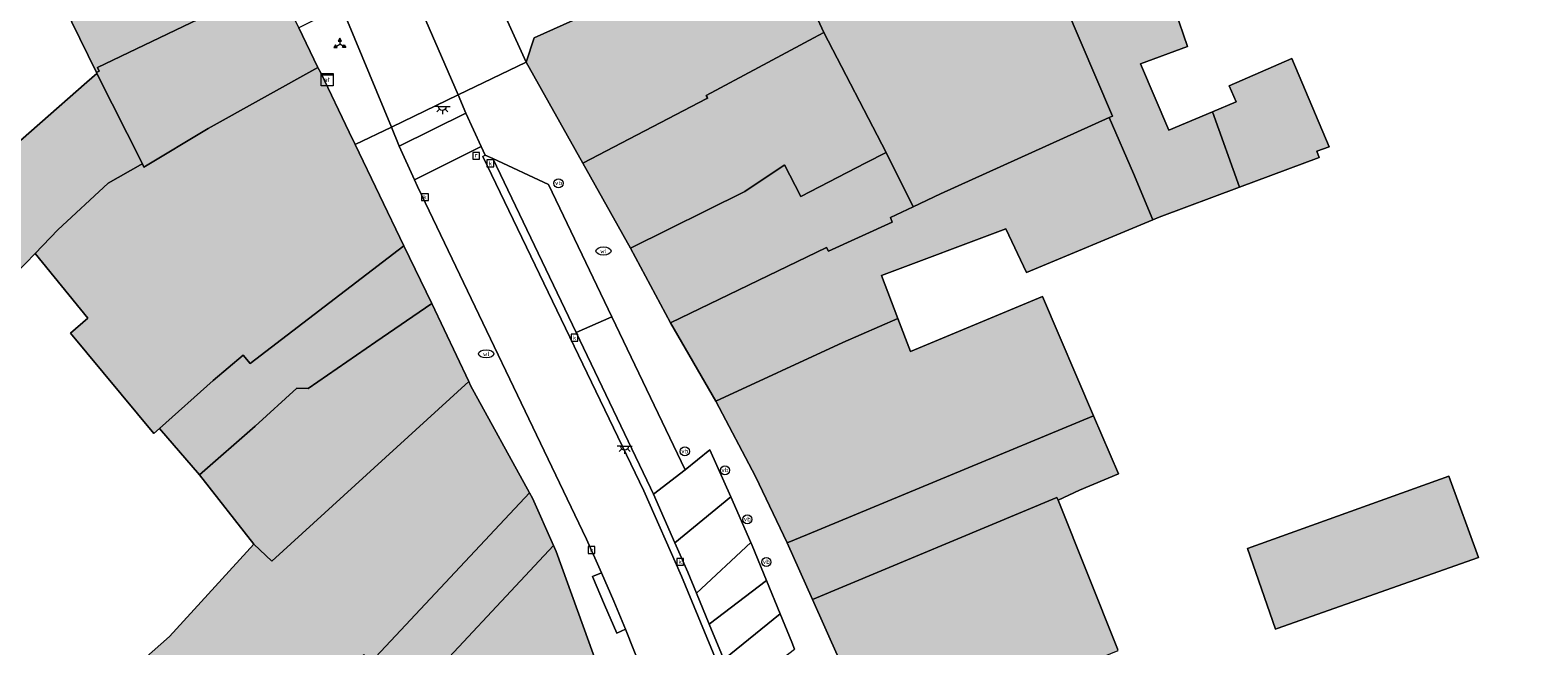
# Model space of a CAD drawing. Header units: metres. Extents: x 196496 to 197479, y 355139 to 356324.
# Tile 106 of 144: x 196817 to 196916, y 356085 to 356125. Entities that reach past the tile are written whole.
import ezdxf
from ezdxf.enums import TextEntityAlignment as Align

# ---------------------------------------------------------------- set-up
doc = ezdxf.new("R2010")
doc.units = ezdxf.units.M
doc.layers.get('0').update_dxf_attribs({"color": 252, "lineweight": 18})
for name, color, linetype, lineweight in [('B-WE-IE-MEUBILAIR_WEGMEUBILAIR-S', 252, 'Continuous', 18), ('B-WE-IE-MEUBILAIR_WEGMEUBILAIR_VERKEERSBORD-S', 252, 'Continuous', 18), ('B-WE-KL-ET_KAST-S', 252, 'Continuous', 18), ('B-WE-KL-ET_LS_OV_LICHTPUNT-S', 252, 'Continuous', 18), ('B-WE-KL-WATER-S', 252, 'Continuous', 18), ('B-WE-OG-BEBOUWING-GV', 252, 'Continuous', 18), ('B-WE-OG-TERREIN_ERF-GV', 252, 'Continuous', 18), ('B-WE-RI-GWA_KOLK-S', 252, 'Continuous', 18), ('B-WE-RI-GWA_RIOOLPUT-S', 252, 'Continuous', 18), ('B-WE-VH-GOOT-G', 252, 'Continuous', 18), ('B-WE-VH-VERHARDING_BETONSTRAATSTEEN-GV', 252, 'Continuous', 18), ('B-WE-VH-VERHARDING_STRAATBAKSTEEN-GV', 252, 'Continuous', 18)]:
    doc.layers.add(name, color=color, linetype=linetype, lineweight=lineweight)
doc.layers.add('X-XX-AL-PRESENTATIE_GEBOUW3-V', color=7, linetype='Continuous', lineweight=18, true_color=0xf0f0f0)
doc.styles.add('NLCS-ISO', font='NLCS-ISO.ttf')

# ---------------------------------------------------------------- blocks, each defined once
blk = doc.blocks.new('SIE-WEG_VERKEERSBORD_WEGWIJZER-SO')
at = {"linetype": 'ByBlock', "lineweight": 18}
h = blk.add_hatch(color=0, dxfattribs=at)
h.dxf.hatch_style = 1
h.paths.add_polyline_path([(0.5, 1), (0, 2), (-0.5, 1)])
h = blk.add_hatch(color=0, dxfattribs=at)
h.dxf.hatch_style = 1
h.paths.add_polyline_path([(-1.38, -0.22), (-2, -1.15), (-0.88, -1.09)])
h = blk.add_hatch(color=0, dxfattribs=at)
h.dxf.hatch_style = 1
h.paths.add_polyline_path([(1.38, -0.22), (2, -1.15), (0.88, -1.09)])
at = {"color": 0, "linetype": 'ByBlock', "lineweight": 18}
for points in [[(-1.13, -0.65), (0, 0)], [(0, 1), (0, 0)], [(1.13, -0.65), (0, 0)]]:
    blk.add_lwpolyline(points, dxfattribs=at)
for points in [[(0.5, 1), (0, 2), (-0.5, 1)], [(-1.38, -0.22), (-2, -1.15), (-0.88, -1.09)], [(1.38, -0.22), (2, -1.15), (0.88, -1.09)]]:
    blk.add_lwpolyline(points, close=True, dxfattribs=at)
blk = doc.blocks.new('SKL-ET_KAST_ELEKTRA-SO')
at = {"color": 0, "linetype": 'ByBlock', "lineweight": 18}
for points in [[(-2, 2), (2, 2), (2, 1.68), (-2, 1.68)], [(-2, 1.52), (2, 1.52), (2, -2), (-2, -2)]]:
    blk.add_lwpolyline(points, close=True, dxfattribs=at)
at = {"color": 0, "linetype": 'ByBlock', "lineweight": 18, "style": 'NLCS-ISO'}
blk.add_text('et', height=1.5, dxfattribs=at).set_placement((0, 0), align=Align.MIDDLE_CENTER)
blk = doc.blocks.new('SIE-WEG_PAAL_VERKEERSBORD-SO')
at = {"color": 0, "linetype": 'ByBlock', "lineweight": 18}
blk.add_circle((0, 0), 1.5, dxfattribs=at)
at = {"color": 0, "linetype": 'ByBlock', "lineweight": 18, "style": 'NLCS-ISO'}
blk.add_text('vb', height=1.5, dxfattribs=at).set_placement((0, 0.13), align=Align.MIDDLE_CENTER)
blk = doc.blocks.new('SKL-WATER_WATERLEIDINGPUT-SO')
at = {"color": 0, "linetype": 'ByBlock', "lineweight": 18}
blk.add_ellipse((0, 0), major_axis=(2.5, 0), ratio=0.54, dxfattribs=at)
at = {"color": 0, "linetype": 'ByBlock', "lineweight": 18, "style": 'NLCS-ISO'}
blk.add_text('wl', height=1.5, dxfattribs=at).set_placement((0, 0), align=Align.MIDDLE_CENTER)
blk = doc.blocks.new('SRI-KOLK-SO')
at = {"color": 0, "linetype": 'ByBlock', "lineweight": 18}
blk.add_lwpolyline([(-1.125, -1.125), (1.125, -1.125), (1.125, 1.125), (-1.125, 1.125)], close=True, dxfattribs=at)
at = {"color": 0, "linetype": 'ByBlock', "lineweight": 18, "style": 'NLCS-ISO'}
blk.add_text('k', height=1.5, dxfattribs=at).set_placement((0, 0), align=Align.MIDDLE_CENTER)
blk = doc.blocks.new('SRI-PUT_INSPECTIEPUT_RIOOLPUT-SO')
at = {"color": 0, "linetype": 'ByBlock', "lineweight": 18}
blk.add_lwpolyline([(-1.12, -1.12), (1.12, -1.12), (1.12, 1.12), (-1.12, 1.12)], close=True, dxfattribs=at)
at = {"color": 0, "linetype": 'ByBlock', "lineweight": 18, "style": 'NLCS-ISO'}
blk.add_text('r', height=1.5, dxfattribs=at).set_placement((0, 0.28), align=Align.MIDDLE_CENTER)
blk = doc.blocks.new('SKL-ET_OV_LICHTPUNT-SO')
at = {"color": 0, "linetype": 'ByBlock', "lineweight": 18}
for points in [[(-1.25, 0), (-2.5, 0)], [(1.25, 0), (2.5, 0)], [(-0.92, -0.85), (-1.83, -1.7)], [(0, -1.25), (0, -2.5)], [(0.92, -0.85), (1.83, -1.7)]]:
    blk.add_lwpolyline(points, dxfattribs=at)
blk.add_lwpolyline([(0, 0), (1.25, 0, -1), (-1.25, 0)], format="xyb", close=True, dxfattribs=at)

msp = doc.modelspace()

# ---------------------------------------------------------------- hatches: boundary and pattern name
at = {"layer": 'X-XX-AL-PRESENTATIE_GEBOUW3-V'}
for points in [[(196875.283, 356136.587), (196878.535, 356129.059), (196882.985, 356130.875), (196884.867, 356126.681), (196888.012, 356119.315), (196887.789, 356119.214), (196889.379, 356115.551), (196890.663, 356112.519), (196891.075, 356112.691), (196896.329, 356114.651), (196894.567, 356119.596), (196891.697, 356118.392), (196889.847, 356122.743), (196892.918, 356123.89), (196891.308, 356128.627), (196891.385, 356128.655), (196889.426, 356133.819), (196886.095, 356141.404), (196885.954, 356141.335)], [(196873.168, 356116.936), (196874.947, 356113.374), (196876.72, 356114.211), (196887.789, 356119.214), (196888.012, 356119.315), (196884.867, 356126.681), (196882.985, 356130.875), (196878.535, 356129.059), (196875.283, 356136.587), (196865.962, 356131.6), (196869.076, 356124.808)], [(196830.449, 356133.875), (196823.675, 356130.312), (196823.773, 356130.113), (196818.941, 356127.585), (196818.82, 356127.829), (196818.67, 356127.733), (196821.387, 356122.171), (196821.575, 356122.263), (196821.46, 356122.495), (196833.191, 356128.139), (196830.501, 356133.731)], [(196869.076, 356124.808), (196865.962, 356131.6), (196865.733, 356131.478), (196850.094, 356124.454), (196849.573, 356122.862), (196853.284, 356116.234), (196861.415, 356120.475), (196861.474, 356120.506), (196861.437, 356120.562), (196861.368, 356120.668), (196864.802, 356122.512), (196868.42, 356124.456)], [(196835.905, 356122.503), (196835.882, 356122.546), (196834.656, 356125.094), (196833.191, 356128.139), (196821.46, 356122.495), (196821.575, 356122.263), (196821.387, 356122.171), (196821.413, 356122.12), (196824.396, 356116.186), (196824.501, 356115.977), (196828.71, 356118.5)], [(196871.843, 356116.253), (196873.168, 356116.936), (196869.076, 356124.808), (196868.42, 356124.456), (196864.802, 356122.512), (196861.368, 356120.668), (196861.437, 356120.562), (196861.474, 356120.506), (196861.415, 356120.475), (196853.284, 356116.234), (196856.408, 356110.65), (196863.91, 356114.382), (196866.484, 356116.097), (196866.505, 356116.111), (196867.196, 356114.775), (196867.57, 356114.051)], [(196815.649, 356109.057), (196815.873, 356108.71), (196815.885, 356108.692), (196816.146, 356108.95), (196816.103, 356108.992), (196817.367, 356110.301), (196818.863, 356111.85), (196822.15, 356114.918), (196824.273, 356116.117), (196824.396, 356116.186), (196821.413, 356122.12), (196820.753, 356121.539), (196817.684, 356118.838), (196816.408, 356117.715), (196812.535, 356113.883)], [(196838.347, 356117.447), (196837.952, 356118.266), (196836.092, 356122.151), (196835.905, 356122.503), (196828.71, 356118.5), (196824.501, 356115.977), (196824.396, 356116.186), (196824.273, 356116.117), (196822.15, 356114.918), (196818.863, 356111.85), (196817.367, 356110.301), (196820.829, 356106.067), (196819.682, 356105.086), (196825.157, 356098.512), (196825.519, 356098.834), (196829.05, 356101.97), (196831.014, 356103.651), (196831.467, 356103.097), (196841.545, 356110.818)], [(196894.567, 356119.596), (196896.329, 356114.651), (196901.553, 356116.599), (196901.4, 356117.009), (196902.208, 356117.296), (196899.766, 356123.089), (196895.654, 356121.31), (196896.11, 356120.244)], [(196862.007, 356100.63), (196870.33, 356104.476), (196873.936, 356106.041), (196872.856, 356108.864), (196881.016, 356111.922), (196882.374, 356109.062), (196890.663, 356112.519), (196889.379, 356115.551), (196887.789, 356119.214), (196876.72, 356114.211), (196874.947, 356113.374), (196873.448, 356112.673), (196873.565, 356112.371), (196869.393, 356110.451), (196869.252, 356110.694), (196859.028, 356105.751)], [(196873.168, 356116.936), (196871.843, 356116.253), (196867.57, 356114.051), (196867.196, 356114.775), (196866.505, 356116.111), (196866.484, 356116.097), (196863.91, 356114.382), (196856.408, 356110.65), (196859.028, 356105.751), (196869.252, 356110.694), (196869.393, 356110.451), (196873.565, 356112.371), (196873.448, 356112.673), (196874.947, 356113.374)], [(196825.519, 356098.834), (196828.138, 356095.794), (196831.796, 356098.995), (196834.533, 356101.468), (196835.269, 356101.455), (196839.704, 356104.509), (196843.371, 356107.034), (196841.545, 356110.818), (196831.467, 356103.097), (196831.014, 356103.651), (196829.05, 356101.97)], [(196866.679, 356091.334), (196868.02, 356091.89), (196886.767, 356099.659), (196883.415, 356107.48), (196874.765, 356103.875), (196873.936, 356106.041), (196870.33, 356104.476), (196862.007, 356100.63), (196864.607, 356095.691)], [(196845.808, 356101.906), (196843.371, 356107.034), (196839.704, 356104.509), (196835.269, 356101.455), (196834.533, 356101.468), (196831.796, 356098.995), (196828.138, 356095.794), (196831.7, 356091.255), (196832.881, 356090.135)], [(196831.071, 356076.499), (196838.909, 356084.006), (196839.37, 356083.508), (196849.785, 356094.605), (196845.924, 356101.662), (196845.808, 356101.906), (196832.881, 356090.135), (196831.7, 356091.255), (196826.166, 356085.199), (196824.48, 356083.697)], [(196868.02, 356091.89), (196866.679, 356091.334), (196868.334, 356087.623), (196884.364, 356094.318), (196884.436, 356094.139), (196885.853, 356094.782), (196888.399, 356095.852), (196886.767, 356099.659)], [(196898.687, 356085.67), (196898.809, 356085.713), (196912.009, 356090.369), (196910.07, 356095.711), (196896.871, 356090.966)], [(196838.909, 356084.006), (196831.071, 356076.499), (196834.576, 356072.84), (196834.927, 356072.474), (196837.538, 356075.28), (196837.869, 356076.261), (196841.724, 356080.849), (196851.359, 356091.165), (196849.97, 356094.266), (196849.785, 356094.605), (196839.37, 356083.508)], [(196872.8, 356077.901), (196888.382, 356084.288), (196888.342, 356084.389), (196884.436, 356094.139), (196884.364, 356094.318), (196868.334, 356087.623), (196871.832, 356079.776), (196871.966, 356079.828), (196872.768, 356077.993)], [(196851.359, 356091.165), (196841.724, 356080.849), (196837.869, 356076.261), (196837.538, 356075.28), (196834.927, 356072.474), (196834.576, 356072.84), (196831.016, 356068.93), (196831.225, 356068.72), (196828.822, 356066.592), (196823.453, 356061.84), (196823.19, 356061.608), (196829.569, 356055.694), (196826.88, 356053.659), (196830.279, 356048.864), (196833.296, 356044.608), (196836.612, 356046.57), (196845.305, 356051.663), (196842.871, 356055.771), (196838.72, 356053.575), (196834.489, 356060.795), (196834.234, 356060.557), (196833.01, 356061.951), (196848.753, 356078.069), (196854.332, 356083.038), (196851.537, 356090.768)]]:
    msp.add_hatch(color=256, dxfattribs=at).paths.add_polyline_path(points)

# ---------------------------------------------------------------- linework, layer by layer
at = {"layer": 'B-WE-OG-BEBOUWING-GV', "flags": 128}
for points in [[(196875.283, 356136.587), (196878.535, 356129.059), (196882.985, 356130.875), (196884.867, 356126.681), (196888.012, 356119.315), (196887.789, 356119.214), (196889.379, 356115.551), (196890.663, 356112.519), (196891.075, 356112.691), (196896.329, 356114.651), (196894.567, 356119.596), (196891.697, 356118.392), (196889.847, 356122.743), (196892.918, 356123.89), (196891.308, 356128.627), (196891.385, 356128.655), (196889.426, 356133.819), (196886.095, 356141.404), (196885.954, 356141.335)], [(196873.168, 356116.936), (196874.947, 356113.374), (196876.72, 356114.211), (196887.789, 356119.214), (196888.012, 356119.315), (196884.867, 356126.681), (196882.985, 356130.875), (196878.535, 356129.059), (196875.283, 356136.587), (196865.962, 356131.6), (196869.076, 356124.808)], [(196830.449, 356133.875), (196823.675, 356130.312), (196823.773, 356130.113), (196818.941, 356127.585), (196818.82, 356127.829), (196818.67, 356127.733), (196821.387, 356122.171), (196821.575, 356122.263), (196821.46, 356122.495), (196833.191, 356128.139), (196830.501, 356133.731)], [(196869.076, 356124.808), (196865.962, 356131.6), (196865.733, 356131.478), (196850.094, 356124.454), (196849.573, 356122.862), (196853.284, 356116.234), (196861.415, 356120.475), (196861.474, 356120.506), (196861.437, 356120.562), (196861.368, 356120.668), (196864.802, 356122.512), (196868.42, 356124.456)], [(196835.905, 356122.503), (196835.882, 356122.546), (196834.656, 356125.094), (196833.191, 356128.139), (196821.46, 356122.495), (196821.575, 356122.263), (196821.387, 356122.171), (196821.413, 356122.12), (196824.396, 356116.186), (196824.501, 356115.977), (196828.71, 356118.5)], [(196871.843, 356116.253), (196873.168, 356116.936), (196869.076, 356124.808), (196868.42, 356124.456), (196864.802, 356122.512), (196861.368, 356120.668), (196861.437, 356120.562), (196861.474, 356120.506), (196861.415, 356120.475), (196853.284, 356116.234), (196856.408, 356110.65), (196863.91, 356114.382), (196866.484, 356116.097), (196866.505, 356116.111), (196867.196, 356114.775), (196867.57, 356114.051)], [(196815.649, 356109.057), (196815.873, 356108.71), (196815.885, 356108.692), (196816.146, 356108.95), (196816.103, 356108.992), (196817.367, 356110.301), (196818.863, 356111.85), (196822.15, 356114.918), (196824.273, 356116.117), (196824.396, 356116.186), (196821.413, 356122.12), (196820.753, 356121.539), (196817.684, 356118.838), (196816.408, 356117.715), (196812.535, 356113.883)], [(196838.347, 356117.447), (196837.952, 356118.266), (196836.092, 356122.151), (196835.905, 356122.503), (196828.71, 356118.5), (196824.501, 356115.977), (196824.396, 356116.186), (196824.273, 356116.117), (196822.15, 356114.918), (196818.863, 356111.85), (196817.367, 356110.301), (196820.829, 356106.067), (196819.682, 356105.086), (196825.157, 356098.512), (196825.519, 356098.834), (196829.05, 356101.97), (196831.014, 356103.651), (196831.467, 356103.097), (196841.545, 356110.818)], [(196894.567, 356119.596), (196896.329, 356114.651), (196901.553, 356116.599), (196901.4, 356117.009), (196902.208, 356117.296), (196899.766, 356123.089), (196895.654, 356121.31), (196896.11, 356120.244)], [(196862.007, 356100.63), (196870.33, 356104.476), (196873.936, 356106.041), (196872.856, 356108.864), (196881.016, 356111.922), (196882.374, 356109.062), (196890.663, 356112.519), (196889.379, 356115.551), (196887.789, 356119.214), (196876.72, 356114.211), (196874.947, 356113.374), (196873.448, 356112.673), (196873.565, 356112.371), (196869.393, 356110.451), (196869.252, 356110.694), (196859.028, 356105.751)], [(196873.168, 356116.936), (196871.843, 356116.253), (196867.57, 356114.051), (196867.196, 356114.775), (196866.505, 356116.111), (196866.484, 356116.097), (196863.91, 356114.382), (196856.408, 356110.65), (196859.028, 356105.751), (196869.252, 356110.694), (196869.393, 356110.451), (196873.565, 356112.371), (196873.448, 356112.673), (196874.947, 356113.374)], [(196825.519, 356098.834), (196828.138, 356095.794), (196831.796, 356098.995), (196834.533, 356101.468), (196835.269, 356101.455), (196839.704, 356104.509), (196843.371, 356107.034), (196841.545, 356110.818), (196831.467, 356103.097), (196831.014, 356103.651), (196829.05, 356101.97)], [(196866.679, 356091.334), (196868.02, 356091.89), (196886.767, 356099.659), (196883.415, 356107.48), (196874.765, 356103.875), (196873.936, 356106.041), (196870.33, 356104.476), (196862.007, 356100.63), (196864.607, 356095.691)], [(196845.808, 356101.906), (196843.371, 356107.034), (196839.704, 356104.509), (196835.269, 356101.455), (196834.533, 356101.468), (196831.796, 356098.995), (196828.138, 356095.794), (196831.7, 356091.255), (196832.881, 356090.135)], [(196831.071, 356076.499), (196838.909, 356084.006), (196839.37, 356083.508), (196849.785, 356094.605), (196845.924, 356101.662), (196845.808, 356101.906), (196832.881, 356090.135), (196831.7, 356091.255), (196826.166, 356085.199), (196824.48, 356083.697)], [(196868.02, 356091.89), (196866.679, 356091.334), (196868.334, 356087.623), (196884.364, 356094.318), (196884.436, 356094.139), (196885.853, 356094.782), (196888.399, 356095.852), (196886.767, 356099.659)], [(196898.687, 356085.67), (196898.809, 356085.713), (196912.009, 356090.369), (196910.07, 356095.711), (196896.871, 356090.966)], [(196838.909, 356084.006), (196831.071, 356076.499), (196834.576, 356072.84), (196834.927, 356072.474), (196837.538, 356075.28), (196837.869, 356076.261), (196841.724, 356080.849), (196851.359, 356091.165), (196849.97, 356094.266), (196849.785, 356094.605), (196839.37, 356083.508)], [(196872.8, 356077.901), (196888.382, 356084.288), (196888.342, 356084.389), (196884.436, 356094.139), (196884.364, 356094.318), (196868.334, 356087.623), (196871.832, 356079.776), (196871.966, 356079.828), (196872.768, 356077.993)]]:
    msp.add_lwpolyline(points, close=True, dxfattribs=at)
msp.add_lwpolyline([(196854.332, 356083.038), (196851.537, 356090.768), (196851.359, 356091.165), (196841.724, 356080.849)], dxfattribs=at)
at = {"layer": 'B-WE-OG-TERREIN_ERF-GV', "flags": 128}
for points in [[(196891.308, 356128.627), (196892.918, 356123.89), (196889.847, 356122.743), (196891.697, 356118.392), (196894.567, 356119.596), (196896.11, 356120.244), (196895.654, 356121.31), (196899.766, 356123.089), (196902.208, 356117.296), (196901.4, 356117.009), (196901.553, 356116.599), (196896.329, 356114.651), (196891.075, 356112.691), (196890.663, 356112.519), (196882.374, 356109.062), (196881.016, 356111.922), (196872.856, 356108.864), (196873.936, 356106.041), (196874.765, 356103.875), (196883.415, 356107.48), (196886.767, 356099.659), (196888.399, 356095.852), (196885.853, 356094.782), (196884.436, 356094.139), (196888.342, 356084.389)], [(196816.408, 356117.715), (196817.684, 356118.838), (196820.753, 356121.539), (196821.413, 356122.12), (196821.387, 356122.171), (196818.67, 356127.733), (196815.459, 356125.684)], [(196824.48, 356083.697), (196826.166, 356085.199), (196831.7, 356091.255), (196828.138, 356095.794), (196825.519, 356098.834), (196825.157, 356098.512), (196819.682, 356105.086), (196820.829, 356106.067), (196817.367, 356110.301), (196816.103, 356108.992)]]:
    msp.add_lwpolyline(points, dxfattribs=at)
msp.add_lwpolyline([(196898.809, 356085.713), (196898.687, 356085.67), (196896.871, 356090.966), (196910.07, 356095.711), (196912.009, 356090.369)], close=True, dxfattribs=at)
at = {"layer": 'B-WE-VH-GOOT-G', "flags": 128}
msp.add_lwpolyline([(196846.885, 356116.76), (196846.713, 356116.671), (196857.273, 356094.746), (196859.745, 356089.153), (196862.077, 356083.501), (196866.222, 356072.316), (196870.071, 356061.026)], dxfattribs=at)
at = {"layer": 'B-WE-VH-VERHARDING_BETONSTRAATSTEEN-GV', "flags": 128}
for points in [[(196837.467, 356126.531), (196837.54, 356126.335), (196837.853, 356125.531), (196840.73, 356118.596), (196845.1, 356120.704), (196842.104, 356127.624), (196841.675, 356128.681)], [(196841.245, 356117.354), (196845.614, 356119.517), (196845.1, 356120.704), (196840.73, 356118.596)], [(196842.232, 356115.136), (196846.619, 356117.33), (196845.614, 356119.517), (196841.245, 356117.354)], [(196854.502, 356089.366), (196855.301, 356087.521), (196856.082, 356085.668), (196858.635, 356079.24), (196862.141, 356069.649), (196865.354, 356059.955), (196865.474, 356059.576), (196870.071, 356061.026), (196866.222, 356072.316), (196862.077, 356083.501), (196859.745, 356089.153), (196857.273, 356094.746), (196846.713, 356116.671), (196846.885, 356116.76), (196846.619, 356117.33), (196842.232, 356115.136), (196842.43, 356114.699), (196853.516, 356091.58)], [(196847.38, 356116.53), (196852.842, 356105.132), (196855.184, 356106.145), (196851.018, 356114.842)], [(196857.908, 356094.526), (196859.989, 356096.114), (196855.184, 356106.145), (196852.842, 356105.132), (196857.724, 356094.944)], [(196857.908, 356094.526), (196859.31, 356091.348), (196862.975, 356094.348), (196861.614, 356097.434), (196859.989, 356096.114)], [(196859.31, 356091.348), (196860.167, 356089.404), (196860.728, 356088.046), (196864.292, 356091.361), (196862.975, 356094.348)], [(196860.728, 356088.046), (196861.568, 356086.013), (196865.323, 356088.86), (196864.379, 356091.163), (196864.292, 356091.361)], [(196856.082, 356085.668), (196855.301, 356087.521), (196854.502, 356089.366), (196853.921, 356089.128), (196854.695, 356087.269), (196855.499, 356085.423)], [(196862.524, 356083.693), (196866.215, 356086.683), (196865.323, 356088.86), (196861.568, 356086.013), (196862.48, 356083.807)], [(196862.524, 356083.693), (196863.38, 356081.475), (196867.147, 356084.365), (196866.978, 356084.822), (196866.215, 356086.683)]]:
    msp.add_lwpolyline(points, close=True, dxfattribs=at)
msp.add_lwpolyline([(196862.48, 356083.807), (196861.568, 356086.013), (196860.728, 356088.046), (196860.167, 356089.404), (196859.31, 356091.348), (196857.908, 356094.526), (196857.724, 356094.944), (196852.842, 356105.132), (196847.38, 356116.53), (196846.885, 356116.76), (196846.713, 356116.671), (196857.273, 356094.746), (196859.745, 356089.153), (196862.077, 356083.501)], dxfattribs=at)
at = {"layer": 'B-WE-VH-VERHARDING_STRAATBAKSTEEN-GV', "flags": 128}
for points in [[(196932.558, 356167.815), (196909.587, 356156.284), (196910.165, 356155.136), (196905.655, 356152.872), (196905.073, 356154.018), (196898.704, 356150.821), (196899.279, 356149.674), (196894.786, 356147.454), (196894.223, 356148.572), (196848.347, 356125.543), (196849.573, 356122.862), (196850.094, 356124.454), (196865.733, 356131.478), (196865.962, 356131.6), (196875.283, 356136.587), (196885.954, 356141.335), (196886.095, 356141.404), (196892.806, 356144.714), (196916.149, 356156.153)], [(196871.832, 356079.776), (196868.334, 356087.623), (196866.679, 356091.334), (196864.607, 356095.691), (196862.007, 356100.63), (196859.028, 356105.751), (196856.408, 356110.65), (196853.284, 356116.234), (196849.573, 356122.862), (196845.1, 356120.704), (196845.614, 356119.517), (196846.619, 356117.33), (196846.885, 356116.76), (196847.38, 356116.53), (196851.018, 356114.842), (196855.184, 356106.145), (196859.989, 356096.114), (196861.614, 356097.434), (196862.975, 356094.348), (196864.292, 356091.361), (196864.379, 356091.163), (196865.323, 356088.86), (196866.215, 356086.683), (196866.978, 356084.822), (196867.147, 356084.365)], [(196858.635, 356079.24), (196856.082, 356085.668), (196855.499, 356085.423), (196854.695, 356087.269), (196853.921, 356089.128), (196854.502, 356089.366), (196853.516, 356091.58), (196842.43, 356114.699), (196842.232, 356115.136), (196841.245, 356117.354), (196840.73, 356118.596), (196838.347, 356117.447), (196841.545, 356110.818), (196843.371, 356107.034), (196845.808, 356101.906), (196845.924, 356101.662), (196849.785, 356094.605), (196849.97, 356094.266), (196851.359, 356091.165), (196851.537, 356090.768), (196854.332, 356083.038)]]:
    msp.add_lwpolyline(points, dxfattribs=at)
for points in [[(196845.773, 356130.775), (196841.675, 356128.681), (196842.104, 356127.624), (196845.1, 356120.704), (196849.573, 356122.862), (196848.347, 356125.543), (196848.211, 356125.819), (196846.681, 356128.926), (196846.543, 356129.207)], [(196834.656, 356125.094), (196835.882, 356122.546), (196835.905, 356122.503), (196836.092, 356122.151), (196837.952, 356118.266), (196838.347, 356117.447), (196840.73, 356118.596), (196837.853, 356125.531), (196837.54, 356126.335), (196837.467, 356126.531)]]:
    msp.add_lwpolyline(points, close=True, dxfattribs=at)

# ---------------------------------------------------------------- block references
at = {"layer": 'B-WE-IE-MEUBILAIR_WEGMEUBILAIR-S', "xscale": 0.2, "yscale": 0.2, "zscale": 0.2}
for p in [(196851.686, 356114.912), (196859.965, 356097.332), (196862.596, 356096.095), (196864.064, 356092.874), (196865.309, 356090.077)]:
    msp.add_blockref('SIE-WEG_PAAL_VERKEERSBORD-SO', p, dxfattribs=at)
at = {"layer": 'B-WE-IE-MEUBILAIR_WEGMEUBILAIR_VERKEERSBORD-S', "xscale": 0.2, "yscale": 0.2, "zscale": 0.2}
msp.add_blockref('SIE-WEG_VERKEERSBORD_WEGWIJZER-SO', (196837.347, 356124.034), dxfattribs=at)
at = {"layer": 'B-WE-KL-ET_KAST-S', "xscale": 0.2, "yscale": 0.2, "zscale": 0.2}
msp.add_blockref('SKL-ET_KAST_ELEKTRA-SO', (196836.515, 356121.707), dxfattribs=at)
at = {"layer": 'B-WE-KL-ET_LS_OV_LICHTPUNT-S', "xscale": 0.2, "yscale": 0.2, "zscale": 0.2}
for p in [(196844.071, 356119.941), (196856.019, 356097.665)]:
    msp.add_blockref('SKL-ET_OV_LICHTPUNT-SO', p, dxfattribs=at)
at = {"layer": 'B-WE-KL-WATER-S', "xscale": 0.2, "yscale": 0.2, "zscale": 0.2}
for p in [(196854.629, 356110.471), (196846.939, 356103.728)]:
    msp.add_blockref('SKL-WATER_WATERLEIDINGPUT-SO', p, dxfattribs=at)
at = {"layer": 'B-WE-RI-GWA_KOLK-S', "xscale": 0.2, "yscale": 0.2, "zscale": 0.2}
for p in [(196847.212, 356116.213), (196842.927, 356114.003), (196852.731, 356104.784), (196853.844, 356090.867), (196859.659, 356090.096)]:
    msp.add_blockref('SRI-KOLK-SO', p, dxfattribs=at)
at = {"layer": 'B-WE-RI-GWA_RIOOLPUT-S', "xscale": 0.2, "yscale": 0.2, "zscale": 0.2}
msp.add_blockref('SRI-PUT_INSPECTIEPUT_RIOOLPUT-SO', (196846.282, 356116.707), dxfattribs=at)

doc.saveas('drawing.dxf')
